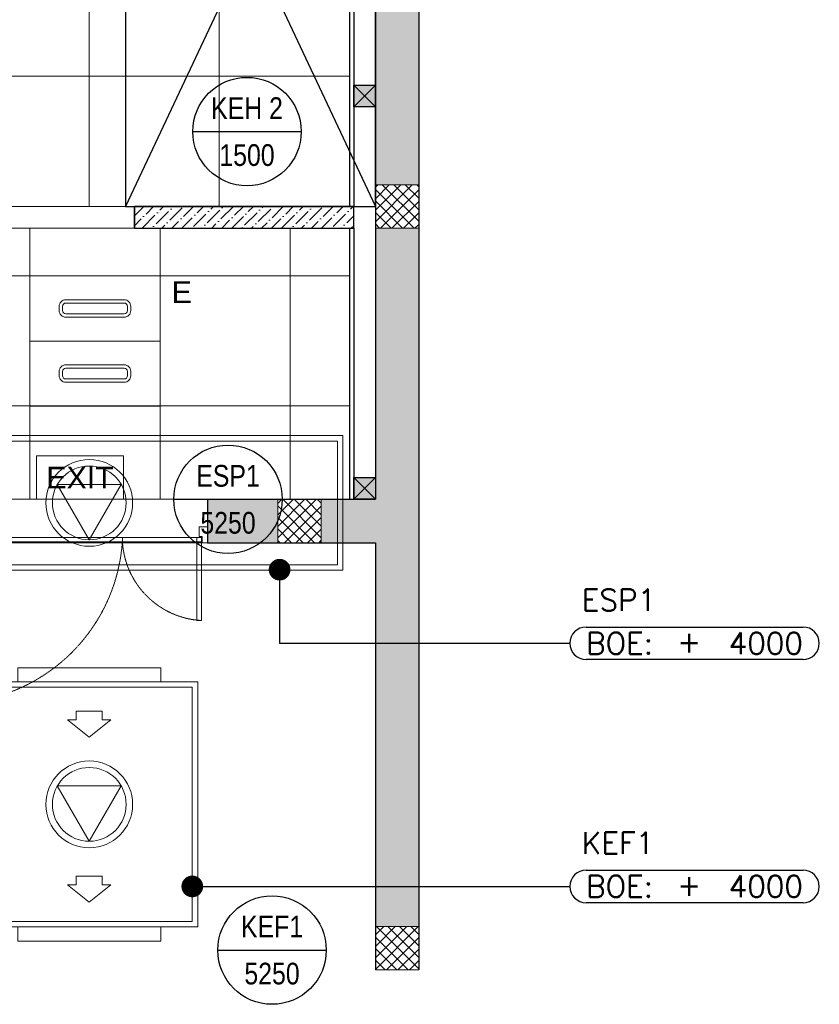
# Model space of a CAD drawing. Header units: millimetres. Extents: x -410 to 72073, y -3152 to 13830.
# Tile 37 of 92: x 15710 to 19397, y -158 to 4381. Entities that reach past the tile are written whole.
import ezdxf
from ezdxf.enums import TextEntityAlignment as Align

# ---------------------------------------------------------------- set-up
doc = ezdxf.new("R2010")
doc.units = ezdxf.units.MM
doc.linetypes.add('( Hidden )', pattern=[0.375, 0.25, -0.125])
doc.linetypes.add('HIDDEN', pattern=[0.375, 0.25, -0.125])
for name, color, linetype, lineweight in [('a- flr dim 02', 1, 'Continuous', 30), ('A-DOOR', 1, 'Continuous', 0), ('A-GA DIM', 1, 'Continuous', 5), ('A-LIGHT', 1, 'Continuous', 5), ('A-LINTEL', 252, '( Hidden )', 0), ('A-Wall & Column', 2, 'Continuous', 0), ('ND_26_HATCH', 8, 'Continuous', 13)]:
    doc.layers.add(name, color=color, linetype=linetype, lineweight=lineweight)
for name, color, linetype, lineweight, true_color in [('A-100MM', 7, 'Continuous', 0, 0xff5c5c), ('A-CEILING-01', 7, 'Continuous', 5, 0xd56ca8), ('A-CEILING-04', 7, 'Continuous', 5, 0x2776bb), ('A-CEILING-05', 7, 'Continuous', 5, 0x139b48), ('ACMV-KE-FLOW-ARROW', 220, 'Continuous', 20, 0xff00bf), ('ACMV-VENTILATION FAN', 30, 'Continuous', 20, 0xff7f00), ('M-MEP-ELLG-LIGHT', 5, 'Continuous', 15, 0x0000ff)]:
    doc.layers.add(name, color=color, linetype=linetype, lineweight=lineweight, true_color=true_color)
for name, color, linetype, true_color in [('A-COLOUMN', 5, 'Continuous', 0x0000ff), ('ACMV-EQP-DX', 30, 'Continuous', 0xff7f00), ('Exhaut Hoods', 7, 'Continuous', 0xf26722), ('RCP LAYOUT', 9, 'Continuous', 0x808080)]:
    doc.layers.add(name, color=color, linetype=linetype, true_color=true_color)
doc.layers.add('Legend', color=7, linetype='Continuous')
doc.styles.add('Arial Narrow', font='ARIALN.TTF')
doc.styles.add('Romans', font='Romans.shx')
doc.styles.get("Standard").update_dxf_attribs({"font": 'arial.ttf'})
doc.dimstyles.new('100_Romans_Dot', dxfattribs={"dimtxt": 100, "dimasz": 100, "dimexe": 50, "dimexo": 50, "dimgap": 50, "dimtad": 1, "dimdec": 0, "dimzin": 0, "dimdsep": 46, "dimtxsty": 'Romans', "dimblk": 'DOT', "dimcen": 0.09, "dimclrd": 256, "dimclre": 256, "dimadec": 0, "dimazin": 0, "dimtfac": 1, "dimtdec": 0, "dimtofl": 0, "dimtmove": 0, "dimatfit": 3, "dimldrblk": 'DOT', "dimfxl": 1, "dimtolj": 1, "dimtzin": 0, "dimarcsym": 0})
pattern_1 = [(45, (451552.75, 162145.904), (-26.5165043, 26.5165043), []), (135, (451552.75, 162145.904), (-26.5165043, -26.5165043), [])]

# ---------------------------------------------------------------- blocks, each defined once
blk = doc.blocks.new('A$C65845574')
at = {"color": 8, "true_color": 0x808080}
for points in [[(0, 754.6), (25, 754.6), (25, 792.1), (40, 792.1), (40, 829.6), (0, 829.6), (0, 754.6)], [(1201.4, 754.6), (1176.4, 754.6), (1176.4, 783.1), (1161.4, 783.1), (1161.4, 829.6), (1201.4, 829.6), (1201.4, 754.6)], [(24.9, 779.5), (24.9, 0), (45.4, 0), (45.4, 779.5), (24.9, 779.5)], [(1151.4, 779.5), (1151.4, 388.4), (1171.9, 388.4), (1171.9, 779.5), (1151.4, 779.5)]]:
    blk.add_lwpolyline(points, dxfattribs=at)
at = {"color": 8, "linetype": 'HIDDEN', "ltscale": 3, "true_color": 0x808080}
for points in [[(24.9, 759), (800, 759), (800, 779.5), (24.9, 779.5)], [(1171.9, 759), (800, 759), (800, 779.5), (1171.9, 779.5)]]:
    blk.add_lwpolyline(points, close=True, dxfattribs=at)
for centre, radius, start, end in [((-15.2, 816.2), 817.2, 272.8119, 355.9815), ((1194.2, 782.1), 394.4, 181.8872, 266.7647)]:
    blk.add_arc(centre, radius, start, end, dxfattribs=at)
blk = doc.blocks.new('A$C81f607aa')
at = {"layer": 'A-100MM', "true_color": 0x808080, "transparency": 33554687}
h = blk.add_hatch(dxfattribs=at)
h.set_pattern_fill('ANSI36', color=8, scale=260)
h.set_pattern_definition([(45, (451552.75, 162145.904), (17.2357278, 63.1976686), [81.25, -16.25, 0, -16.25])])
h.paths.add_polyline_path([(2050, 3520), (1038.8, 3520), (1038.8, 3420), (2050, 3420)])
at = {"layer": 'ND_26_HATCH', "lineweight": -3, "true_color": 0x808080, "transparency": 33554687}
h = blk.add_hatch(color=8, dxfattribs=at)
h.dxf.hatch_style = 1
h.paths.add_polyline_path([(2350, 5830), (2152, 5830), (2152, 5718.1), (2150.8, 3620), (2350, 3620)])
h.paths.add_polyline_path([(2350, 8211.4), (2150, 8211.4), (2150, 6030), (2350, 6030)])
h.paths.add_polyline_path([(2350, 9130), (2150, 9130), (2150, 8411.4), (2350, 8411.4)])
h.paths.add_polyline_path([(2350, 11087.2), (2150, 11087.2), (2150, 9330), (2350, 9330)])
h.paths.add_polyline_path([(2350, 13280), (2150, 13280), (2150, 11287.2), (2350, 11287.2)])
at = {"layer": 'ND_26_HATCH', "lineweight": -3, "true_color": 0x808080}
h = blk.add_hatch(dxfattribs=at)
h.set_pattern_fill('ANSI37', color=8, scale=300)
h.set_pattern_definition(pattern_1)
h.paths.add_polyline_path([(2150, 3420), (2350, 3420), (2350, 3620), (2150, 3620)])
at = {"layer": 'ND_26_HATCH', "lineweight": -3, "true_color": 0x808080, "transparency": 33554687}
h = blk.add_hatch(color=8, dxfattribs=at)
h.dxf.hatch_style = 1
h.paths.add_polyline_path([(1700, 2170), (1376.6, 2170), (1376.6, 1970), (1700, 1970)])
h.paths.add_polyline_path([(2350, 3420), (2150, 3420), (2150, 2170), (1900, 2170), (1900, 1970), (2150, 1970), (2150, 200), (2350, 200)])
at = {"layer": 'ND_26_HATCH', "lineweight": -3, "true_color": 0x808080}
h = blk.add_hatch(dxfattribs=at)
h.set_pattern_fill('ANSI37', color=8, scale=300)
h.set_pattern_definition(pattern_1)
h.paths.add_polyline_path([(1700, 1970), (1900, 1970), (1900, 2170), (1700, 2170)])
h = blk.add_hatch(dxfattribs=at)
h.set_pattern_fill('ANSI37', color=8, scale=300)
h.set_pattern_definition(pattern_1)
h.paths.add_polyline_path([(2150, 0), (2350, 0), (2350, 200), (2150, 200)])
at = {"layer": 'a- flr dim 02', "color": 8, "lineweight": -3, "true_color": 0x808080}
for points in [[(2050, 9520), (2050, 3520), (1038.8, 3520), (1038.8, 3420), (2050, 3420), (2050, 2170)], [(2050, 3420), (2050, 3520)]]:
    blk.add_lwpolyline(points, dxfattribs=at)
at = {"layer": 'A-LINTEL', "color": 8, "lineweight": 0, "ltscale": 8, "true_color": 0x808080}
for points in [[(1038.8, 3520), (138.8, 3520)], [(138.8, 3420), (1038.8, 3420)], [(200, 2170), (1376.6, 2170)], [(1376.6, 1970), (200, 1970)]]:
    blk.add_lwpolyline(points, dxfattribs=at)
at = {"layer": 'A-Wall & Column', "color": 8, "lineweight": -3, "true_color": 0x808080}
for p, q in [((2150, 13480), (2150, 2170)), ((2350, 13480), (2350, 0)), ((2030, 9520), (2030, 3520)), ((1038.8, 3420), (1038.8, 3520)), ((1190.9, 3520), (2050, 3520)), ((1190.9, 3420), (2050, 3420)), ((2030, 3420), (2030, 2170)), ((1376.6, 2170), (1376.6, 1970)), ((1376.6, 2170), (2150, 2170)), ((1376.6, 1970), (2150, 1970)), ((2150, 1970), (2150, 0))]:
    blk.add_line(p, q, dxfattribs=at)
at = {"layer": 'A-Wall & Column', "color": 8, "true_color": 0x808080}
blk.add_line((2150, 0), (2350, 0), dxfattribs=at)
for points in [[(2150, 3420), (2350, 3420), (2350, 3620), (2150, 3620)], [(1700, 1970), (1900, 1970), (1900, 2170), (1700, 2170)], [(2150, 0), (2350, 0), (2350, 200), (2150, 200)]]:
    blk.add_lwpolyline(points, close=True, dxfattribs=at)
at = {"layer": 'A-DOOR', "color": 8, "true_color": 0x808080, "xscale": 0.9793691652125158, "yscale": 0.9793691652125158, "zscale": 0.9793691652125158}
blk.add_blockref('A$C65845574', (200, 1230.9), dxfattribs=at)
blk = doc.blocks.new('LIGHT-600X600MM')
at = {"color": 0}
blk.add_line((300, 0), (-300, 0), dxfattribs=at)
blk.add_lwpolyline([(-300, 300), (-300, -300), (300, -300), (300, 300)], close=True, dxfattribs=at)
for points in [[(-165, 160), (-165, 140, 0.414214), (-135, 110), (135, 110, 0.414214), (165, 140), (165, 160, 0.414214), (135, 190), (-135, 190, 0.414214)], [(-150, 160), (-150, 140, 0.414214), (-135, 125), (135, 125, 0.414214), (150, 140), (150, 160, 0.414214), (135, 175), (-135, 175, 0.414214)], [(-165, -160), (-165, -140, -0.414214), (-135, -110), (135, -110, -0.414214), (165, -140), (165, -160, -0.414214), (135, -190), (-135, -190, -0.414214)], [(-150, -160), (-150, -140, -0.414214), (-135, -125), (135, -125, -0.414214), (150, -140), (150, -160, -0.414214), (135, -175), (-135, -175, -0.414214)]]:
    blk.add_lwpolyline(points, format="xyb", close=True, dxfattribs=at)
blk.add_attdef('E', text='', height=100).set_placement((400, 250), align=Align.MIDDLE_CENTER)
blk = doc.blocks.new('EXIT LIGHT')
at = {"color": 0}
blk.add_lwpolyline([(-200, -200), (200, -200), (200, 0), (-200, 0)], close=True, dxfattribs=at)
blk.add_attdef('EXIT', text='', height=100, dxfattribs=at).set_placement((0, -100), align=Align.MIDDLE_CENTER)
blk = doc.blocks.new('A$C98a85b24')
at = {"layer": 'M-MEP-ELLG-LIGHT', "color": 8, "true_color": 0x808080}
ref = blk.add_blockref('LIGHT-600X600MM', (11867.4, 2899.8), dxfattribs=at)
ref.add_attrib('E', 'E', dxfattribs={"layer": '0', "color": 0, "height": 100}).set_placement((12267.4, 3124.8), align=Align.MIDDLE_CENTER)
blk.add_blockref('EXIT LIGHT', (11798.3, 2370), dxfattribs=at).add_auto_attribs({'EXIT': 'EXIT'})
blk = doc.blocks.new('A$C4c94997f')
at = {"true_color": 0x808080}
h = blk.add_hatch(color=8, dxfattribs=at)
h.dxf.hatch_style = 1
h.paths.add_polyline_path([(-2880, 0), (-2780, 0), (-2780, -100), (-2880, -100)])
h.paths.add_polyline_path([(-100, 0), (0, 0), (0, -100), (-100, -100)])
h.paths.add_polyline_path([(-2880, -1812), (-2780, -1812), (-2780, -1912), (-2880, -1912)])
h.paths.add_polyline_path([(-2880, -3630), (-2780, -3630), (-2780, -3730), (-2880, -3730)])
h.paths.add_polyline_path([(-2880, -5440), (-2780, -5440), (-2780, -5540), (-2880, -5540)])
h.paths.add_polyline_path([(-2148, -7250), (-2048, -7250), (-2048, -7350), (-2148, -7350)])
h.paths.add_polyline_path([(-100, -7250), (0, -7250), (0, -7350), (-100, -7350)])
h.paths.add_polyline_path([(-100, -5440), (0, -5440), (0, -5540), (-100, -5540)])
h.paths.add_polyline_path([(-100, -3630), (0, -3630), (0, -3730), (-100, -3730)])
h.paths.add_polyline_path([(-100, -1812), (0, -1812), (0, -1912), (-100, -1912)])
at = {"layer": 'A-COLOUMN', "color": 8, "true_color": 0x808080}
for p, q in [((0, -5440), (-100, -5540)), ((-100, -5440), (0, -5540)), ((0, -7250), (-100, -7350)), ((-100, -7250), (0, -7350))]:
    blk.add_line(p, q, dxfattribs=at)
for points in [[(-100, -5440), (0, -5440), (0, -5540), (-100, -5540)], [(-100, -7250), (0, -7250), (0, -7350), (-100, -7350)]]:
    blk.add_lwpolyline(points, close=True, dxfattribs=at)
blk = doc.blocks.new('A$C9bf954c9')
at = {"layer": 'A-CEILING-01', "true_color": 0x808080}
h = blk.add_hatch(dxfattribs=at)
h.set_pattern_fill('ANSI37', color=8, scale=2000)
h.set_pattern_definition([(45, (0, 0), (-176.7767, 176.7767), []), (135, (0, 0), (-176.7767, -176.7767), [])])
edge = h.paths.add_edge_path()
edge.add_line((17350, 13380), (12020, 13380))
edge.add_line((12020, 13380), (12020, 13280))
edge.add_line((12020, 13280), (11820, 13280))
edge.add_line((11820, 13280), (11820, 13380))
edge.add_line((11820, 13380), (6090, 13380))
edge.add_line((6090, 13380), (6090, 13280))
edge.add_line((6090, 13280), (5890, 13280))
edge.add_line((5890, 13280), (5890, 13380))
edge.add_line((5890, 13380), (350, 13380))
edge.add_line((350, 13380), (200, 13380))
edge.add_line((200, 13380), (200, 4520))
edge.add_line((200, 4520), (650, 4520))
edge.add_line((650, 4520), (650, 4220))
edge.add_line((650, 4220), (200, 4220))
edge.add_line((200, 4220), (200, 3270))
edge.add_line((200, 3270), (3945, 3270))
edge.add_line((3945, 3270), (3945, 3920))
edge.add_line((3945, 3920), (6135, 3920))
edge.add_line((6135, 3920), (6135, 3270))
edge.add_line((6135, 3270), (9805, 3270))
edge.add_line((9805, 3270), (9805, 3070))
edge.add_line((9805, 3070), (10125.7, 3070))
edge.add_line((10125.7, 3070), (10125.7, 3423))
edge.add_line((10125.7, 3423), (11242.1, 4539.4))
edge.add_line((11242.1, 4539.4), (10770.1, 5011.3))
edge.add_line((10770.1, 5011.3), (11904.4, 6145.6))
edge.add_line((11904.4, 6145.6), (14298.8, 8540))
edge.add_line((14298.8, 8540), (14450, 8540))
edge.add_line((14450, 8540), (14450, 9620))
edge.add_line((14450, 9620), (14450, 12330))
edge.add_arc((15200, 12330), 750, 90, 180, ccw=False)
edge.add_line((15200, 13080), (17350, 13080))
edge.add_line((17350, 13080), (17350, 13380))
h.paths.add_polyline_path([(5890.1, 11294.2), (6090.1, 11294.2), (6090.1, 11094.2), (5890.1, 11094.2)], flags=16)
h.paths.add_polyline_path([(5890.1, 9330), (6090.1, 9330), (6090.1, 9130), (5890.1, 9130)], flags=16)
h.paths.add_polyline_path([(5890, 8418.4), (6090, 8418.4), (6090, 8218.4), (5890, 8218.4)], flags=16)
h.paths.add_polyline_path([(5890, 6030), (6090, 6030), (6090, 5830), (5890, 5830)], flags=16)
h.paths.add_polyline_path([(11820, 8418.4), (12020, 8418.4), (12020, 8218.4), (11820, 8218.4)], flags=16)
h.paths.add_polyline_path([(11820, 9330), (12020, 9330), (12020, 9130), (11820, 9130)], flags=16)
h.paths.add_polyline_path([(11820.1, 11294.2), (12020.1, 11294.2), (12020.1, 11094.2), (11820.1, 11094.2)], flags=16)
at = {"layer": 'A-CEILING-04', "true_color": 0x808080}
h = blk.add_hatch(dxfattribs=at)
h.set_pattern_fill('_USER', color=8, scale=600, double=1, pattern_type=0)
h.set_pattern_definition([(0, (12157, 200), (0, 600), []), (90, (12157, 200), (-600, 4e-14), [])])
h.paths.add_polyline_path([(9905, 200), (9905, 2970), (10225.7, 2970), (10225.7, 3323), (11340.4, 4441), (11802, 3977.6), (11802, 3402), (12361.4, 3402), (12361.4, 3420), (12361.4, 3402), (12361.4, 3420), (17231.2, 3420), (17228.8, 2170), (15200, 2170), (15202, 2518), (12157, 2518), (12157, 198)])
at = {"layer": 'A-CEILING-05', "true_color": 0x808080}
h = blk.add_hatch(dxfattribs=at)
h.set_pattern_fill('_USER', color=8, scale=600, double=1, pattern_type=0)
h.set_pattern_definition([(0, (17230, 9520), (0, 600), []), (90, (17230, 9520), (-600, 4e-14), [])])
h.paths.add_polyline_path([(15490.9, 3520), (14590, 3520), (14590, 9520), (17230, 9520), (17230, 3520), (16390.9, 3520)])
at = {"layer": 'A-CEILING-01', "color": 8, "true_color": 0x808080}
for points in [[(15490.9, 3520), (14590, 3520), (14590, 9520), (17230, 9520), (17230, 3520), (16390.9, 3520)], [(11802, 3977.6), (11802, 3402), (12361.4, 3402), (12361.4, 3420), (17230, 3420), (17230, 2170), (15200, 2170), (15202, 2518), (12157, 2518), (12157, 198), (9905, 200), (9905, 2970), (10225.7, 2970), (10225.7, 3323), (11338.8, 4439.4), (11802, 3977.6)]]:
    blk.add_lwpolyline(points, close=True, dxfattribs=at)
at = {"color": 8, "true_color": 0x808080}
blk.add_blockref('A$C81f607aa', (15200, 0), dxfattribs=at)
at = {"layer": 'A-GA DIM', "color": 8, "true_color": 0x808080}
blk.add_blockref('A$C4c94997f', (17350, 9520), dxfattribs=at)
at = {"layer": 'A-LIGHT', "color": 8, "true_color": 0x808080}
blk.add_blockref('A$C98a85b24', (4190, 0), dxfattribs=at)
blk = doc.blocks.new('A$C256bf26b')
blk.add_blockref('A$C9bf954c9', (0, 0))
blk = doc.blocks.new('_DOT')
at = {"color": 0, "linetype": 'ByBlock', "lineweight": -2}
blk.add_line((-0.5, 0), (-1, 0), dxfattribs=at)
at = {"color": 0, "linetype": 'ByBlock', "lineweight": -2, "const_width": 0.5}
blk.add_lwpolyline([(-0.25, 0, 1), (0.25, 0, 1)], format="xyb", close=True, dxfattribs=at)
blk = doc.blocks.new('EQP_BOE_LVL')
for points in [[(75, 75), (1075, 75)], [(1075, -75), (75, -75)]]:
    blk.add_lwpolyline(points)
for centre, start, end in [((75, 0), 90, 180), ((1075, 0), 0, 90), ((75, 0), 180, 270), ((1075, 0), 270, 0)]:
    blk.add_arc(centre, 75, start, end)
at = {"char_height": 100, "style": 'Romans'}
for s, width, insert, attachment_point in [('BOE:', 1168.033, (75, 0), 4), ('\\pxqc;+', 105.762, (550, 7.3), 5)]:
    blk.add_mtext_dynamic_manual_height_columns(s, width=width, gutter_width=1, heights=[0], dxfattribs=dict(at, insert=insert, attachment_point=attachment_point))
at = {"style": 'Romans'}
blk.add_attdef('EQP', text='', height=100, dxfattribs=at).set_placement((55, 200), align=Align.MIDDLE_LEFT)
blk.add_attdef('LVL', text='', height=100, dxfattribs=at).set_placement((1075, 0), align=Align.MIDDLE_RIGHT)
blk = doc.blocks.new('A$C526f7b77')
at = {"layer": 'Exhaut Hoods', "linetype": 'Continuous', "ltscale": 750}
blk.add_lwpolyline([(12008.2, 3520), (13160, 3520), (13160, 5970.1), (12008.2, 5970.1)], close=True, dxfattribs=at)
at = {"layer": 'Exhaut Hoods'}
for points in [[(13160, 5970.1), (12008.2, 3520)], [(12008.2, 5970.1), (13160, 3520)]]:
    blk.add_lwpolyline(points, dxfattribs=at)
blk = doc.blocks.new('A$C2617b6fa')
at = {"layer": 'Exhaut Hoods'}
blk.add_blockref('A$C526f7b77', (-11010, 0), dxfattribs=at)
blk = doc.blocks.new('EQP TAG')
at = {"layer": 'Legend'}
blk.add_line((-250, 0), (250, 0), dxfattribs=at)
blk.add_circle((0, 0), 250, dxfattribs=at)
at = {"layer": 'Legend', "style": 'Arial Narrow'}
for tag, p in [('EQP_TAG', (0, 108.3)), ('CFM', (0, -108.3))]:
    blk.add_attdef(tag, text='', height=100, dxfattribs=at).set_placement(p, align=Align.MIDDLE_CENTER)
blk = doc.blocks.new('KEF-6000CFM')
at = {"layer": 'ACMV-KE-FLOW-ARROW'}
for points in [[(0, 939.2), (-100, 1019.2), (-60, 1019.2), (-60, 1059.2), (60, 1059.2), (60, 1019.2), (100, 1019.2), (0, 939.2)], [(0, 179.2), (-100, 259.2), (-60, 259.2), (-60, 299.2), (60, 299.2), (60, 259.2), (100, 259.2), (0, 179.2)]]:
    blk.add_lwpolyline(points, dxfattribs=at)
blk.add_lwpolyline([(0, 460), (147.2, 715), (-147.2, 715)], close=True, dxfattribs=at)
at = {"layer": 'ACMV-VENTILATION FAN'}
for points in [[(-330, 1260), (330, 1260), (330, 1195), (-330, 1195)], [(-500, 1195), (500, 1195), (500, 65), (-500, 65)], [(-475, 1170), (475, 1170), (475, 90), (-475, 90)], [(-330, 0), (330, 0), (330, 65), (-330, 65)]]:
    blk.add_lwpolyline(points, close=True, dxfattribs=at)
for radius in [200, 170]:
    blk.add_circle((0, 630), radius, dxfattribs=at)
blk = doc.blocks.new('RYDAIR ESP-6000 CFM')
at = {"layer": 'ACMV-KE-FLOW-ARROW'}
blk.add_lwpolyline([(0, 140), (147.2, 395), (-147.2, 395)], close=True, dxfattribs=at)
at = {"layer": 'ACMV-VENTILATION FAN'}
for points in [[(-1169, 620), (1169, 620), (1169, 0), (-1169, 0)], [(-1144, 595), (1144, 595), (1144, 25), (-1144, 25)]]:
    blk.add_lwpolyline(points, close=True, dxfattribs=at)
for radius in [200, 170]:
    blk.add_circle((0, 310), radius, dxfattribs=at)
blk = doc.blocks.new('A$C0441c743')
for name, p in [('RYDAIR ESP-6000 CFM', (831, 1843.5)), ('KEF-6000CFM', (831, 133.5))]:
    blk.add_blockref(name, p)

msp = doc.modelspace()

# ---------------------------------------------------------------- block references
for name in ['A$C2617b6fa', 'A$C0441c743']:
    msp.add_blockref(name, (15200, 0))
for p, values in [((18246.5, 1506.1), {'EQP': 'ESP1', 'LVL': '4000'}), ((18246.5, 385.2), {'EQP': 'KEF1', 'LVL': '4000'})]:
    msp.add_blockref('EQP_BOE_LVL', p).add_auto_attribs(values)
at = {"layer": 'ACMV-EQP-DX'}
for p, values in [((16758.2, 3865.3), {'EQP_TAG': 'KEH 2', 'CFM': '1500'}), ((16670.7, 2170), {'EQP_TAG': 'ESP1', 'CFM': '5250'}), ((16873.6, 91.7), {'EQP_TAG': 'KEF1', 'CFM': '5250'})]:
    msp.add_blockref('EQP TAG', p, dxfattribs=at).add_auto_attribs(values)
at = {"layer": 'RCP LAYOUT'}
msp.add_blockref('A$C256bf26b', (0, 0), dxfattribs=at)

# ---------------------------------------------------------------- leaders
for points, override in [([(16908.5, 1845.5), (16908.5, 1506.1), (18246.5, 1506.1)], {"dimtad": 0}), ([(16506, 385.2), (18246.5, 385.2)], {"dimgap": 50, "dimtad": 0})]:
    msp.add_leader(points, dimstyle='100_Romans_Dot', override=override)

doc.saveas('drawing.dxf')
